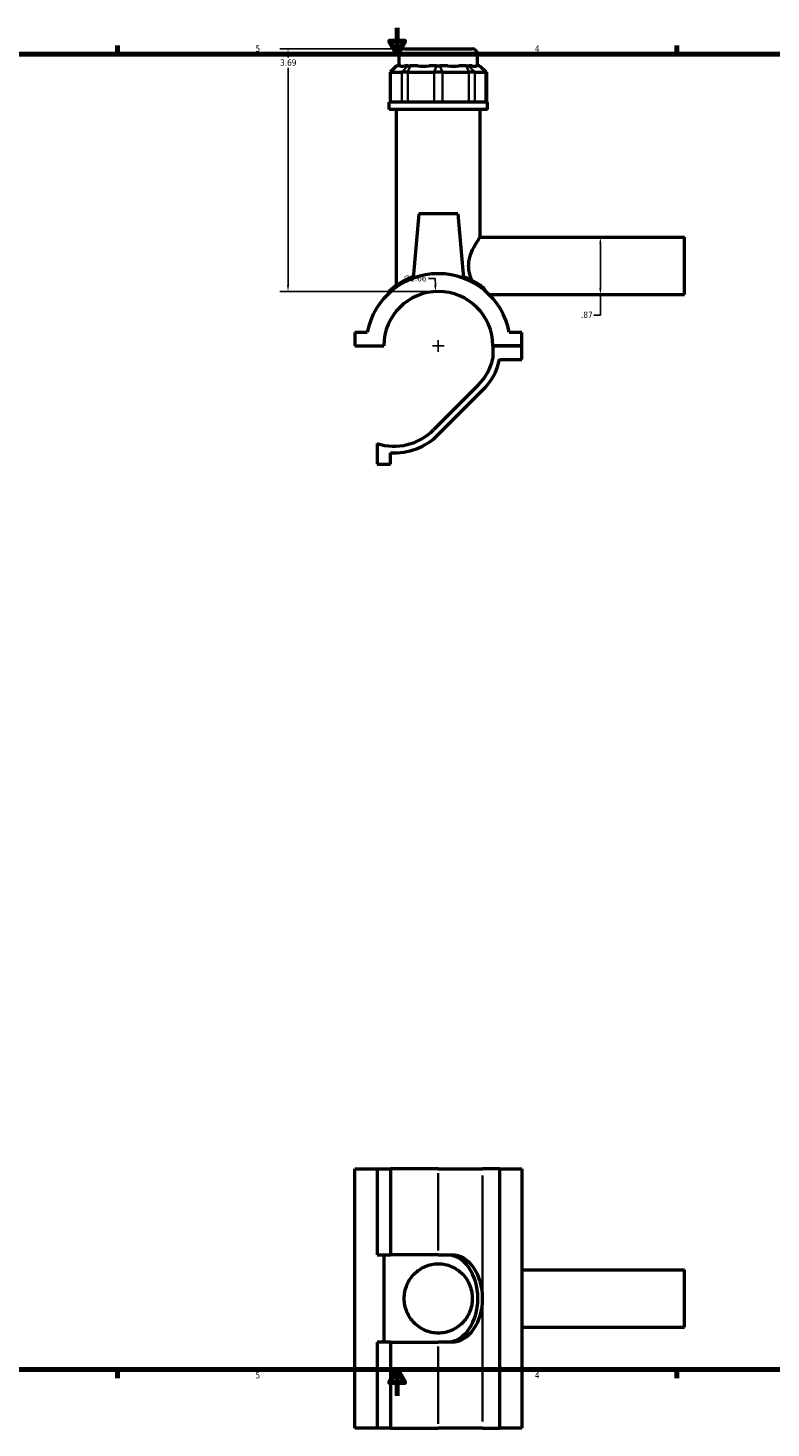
# Model space of a CAD drawing. Header units: inches. Extents: x 0.1 to 45.3, y 0.1 to 44.6.
# Tile 2 of 6: x 11.4 to 22.7, y 0.1 to 21.4. Entities that reach past the tile are written whole.
import ezdxf

# ---------------------------------------------------------------- set-up
doc = ezdxf.new("R2010")
doc.units = ezdxf.units.IN
doc.header["$MEASUREMENT"] = 0
for name, color, linetype, lineweight in [('Border (ANSI)', 7, 'Continuous', 70), ('Dimension (ANSI)', 7, 'Continuous', 25), ('Visible (ANSI)', 7, 'Continuous', 50), ('Visible Narrow (ANSI)', 7, 'Continuous', 35)]:
    doc.layers.add(name, color=color, linetype=linetype, lineweight=lineweight)
doc.styles.add('Note Text (ANSI)', font='tahoma.ttf')
doc.dimstyles.new('Default (ANSI)', dxfattribs={"dimtxt": 0.094488, "dimasz": 0.098425, "dimexe": 0.125, "dimexo": 0.0625, "dimgap": 0.031496, "dimtad": 0, "dimtih": 1, "dimtoh": 1, "dimrnd": 1e-08, "dimzin": 4, "dimdsep": 46, "dimtxsty": 'Note Text (ANSI)', "dimcen": 0.09, "dimdle": 0.393701, "dimclrd": 256, "dimclre": 256, "dimclrt": 5, "dimadec": 0, "dimazin": 1, "dimtfac": 1, "dimtofl": 0, "dimtmove": 0, "dimatfit": 3, "dimfxl": 1, "dimtolj": 1, "dimtzin": 4, "dimlwd": -1, "dimlwe": -1, "dimarcsym": 0})

# ---------------------------------------------------------------- blocks, each defined once
blk = doc.blocks.new('Borders Default Border')
at = {"layer": 'Border (ANSI)'}
for p, q in [((12.75, 21), (12.75, 21.134)), ((21.25, 21), (21.25, 21.134)), ((12.75, 1), (12.75, 0.866)), ((21.25, 1), (21.25, 0.866))]:
    blk.add_line(p, q, dxfattribs=at)
at = {"layer": 'Border (ANSI)', "flags": 128}
for points in [[(17, 21.4), (17, 21), (16.885, 21.2), (17.115, 21.2), (17, 21)], [(0.5, 1), (0.5, 21), (33.5, 21), (33.5, 1), (0.5, 1)], [(17, 0.6), (17, 1), (16.885, 0.8), (17.115, 0.8), (17, 1)]]:
    blk.add_lwpolyline(points, dxfattribs=at)
at = {"layer": 'Border (ANSI)', "color": 5, "true_color": 0x0000ff, "char_height": 0.0945, "attachment_point": 7, "style": 'Note Text (ANSI)'}
for s, insert in [('5', (14.847, 21.038)), ('4', (19.092, 21.04)), ('5', (14.847, 0.864)), ('4', (19.092, 0.866))]:
    blk.add_mtext(s, dxfattribs=dict(at, insert=insert))
blk = doc.blocks.new('*D6')
at = {"layer": 'Defpoints', "color": 0, "transparency": 16777216}
for p in [(17.584, 17.392), (17.665, 15.737)]:
    blk.add_point(p, dxfattribs=at)
at = {"layer": 'Dimension (ANSI)', "transparency": 16777216}
for p, q in [((17.476, 17.589), (17.575, 17.589)), ((17.575, 17.589), (17.58, 17.491)), ((17.625, 16.475), (17.625, 16.655)), ((17.535, 16.565), (17.715, 16.565))]:
    blk.add_line(p, q, dxfattribs=at)
blk.add_solid([(17.596, 17.492), (17.563, 17.49), (17.584, 17.392)], dxfattribs=at)
at = {"layer": 'Dimension (ANSI)', "color": 5, "transparency": 16777216, "insert": (17.1, 17.64), "char_height": 0.0945, "attachment_point": 1, "style": 'Note Text (ANSI)'}
blk.add_mtext('\\A1;∅1.66', dxfattribs=at)
blk = doc.blocks.new('*D7')
at = {"layer": 'Defpoints', "color": 0, "transparency": 16777216}
for p in [(19.876, 18.218), (19.929, 17.348), (20.088, 17.348)]:
    blk.add_point(p, dxfattribs=at)
at = {"layer": 'Dimension (ANSI)', "transparency": 16777216}
for p, q in [((20.088, 18.12), (20.088, 17.447)), ((20.088, 17.348), (20.088, 17.035)), ((20.088, 17.035), (19.989, 17.035))]:
    blk.add_line(p, q, dxfattribs=at)
for points in [[(20.071, 18.12), (20.104, 18.12), (20.088, 18.218)], [(20.071, 17.447), (20.104, 17.447), (20.088, 17.348)]]:
    blk.add_solid(points, dxfattribs=at)
at = {"layer": 'Dimension (ANSI)', "color": 5, "transparency": 16777216, "insert": (19.793, 17.085), "char_height": 0.0945, "attachment_point": 1, "style": 'Note Text (ANSI)'}
blk.add_mtext('\\A1;.87', dxfattribs=at)
blk = doc.blocks.new('*D8')
at = {"layer": 'Defpoints', "color": 0, "transparency": 16777216}
for p in [(15.341, 21.083), (17.111, 21.083), (17.625, 17.393)]:
    blk.add_point(p, dxfattribs=at)
at = {"layer": 'Dimension (ANSI)', "transparency": 16777216}
for p, q in [((17.049, 21.083), (15.216, 21.083)), ((15.341, 20.985), (15.341, 20.953)), ((15.341, 17.492), (15.341, 20.792)), ((17.562, 17.393), (15.216, 17.393))]:
    blk.add_line(p, q, dxfattribs=at)
for points in [[(15.325, 20.985), (15.358, 20.985), (15.341, 21.083)], [(15.325, 17.492), (15.358, 17.492), (15.341, 17.393)]]:
    blk.add_solid(points, dxfattribs=at)
at = {"layer": 'Dimension (ANSI)', "color": 5, "transparency": 16777216, "insert": (15.221, 20.922), "char_height": 0.0945, "attachment_point": 1, "style": 'Note Text (ANSI)'}
blk.add_mtext('\\A1;3.69', dxfattribs=at)

msp = doc.modelspace()

# ---------------------------------------------------------------- linework, layer by layer
at = {"layer": 'Visible (ANSI)'}
for p, q in [((17.111, 21.083), (18.139, 21.083)), ((17.028, 20.825), (17.028, 21.001)), ((18.222, 20.825), (18.222, 21.001)), ((16.992, 20.825), (16.893, 20.726)), ((16.905, 20.726), (16.893, 20.726)), ((16.893, 20.726), (16.893, 20.272)), ((16.905, 20.726), (17.071, 20.726)), ((16.992, 20.825), (16.997, 20.825)), ((17.045, 20.825), (16.997, 20.825)), ((17.161, 20.726), (17.071, 20.726)), ((17.163, 20.825), (17.115, 20.825)), ((17.161, 20.726), (17.561, 20.726)), ((17.163, 20.825), (17.199, 20.825)), ((17.315, 20.825), (17.199, 20.825)), ((17.6, 20.825), (17.484, 20.825)), ((17.688, 20.726), (17.561, 20.726)), ((17.6, 20.825), (17.65, 20.825)), ((17.766, 20.825), (17.65, 20.825)), ((17.688, 20.726), (18.089, 20.726)), ((18.051, 20.825), (17.935, 20.825)), ((18.051, 20.825), (18.087, 20.825)), ((18.135, 20.825), (18.087, 20.825)), ((18.179, 20.726), (18.089, 20.726)), ((18.179, 20.726), (18.344, 20.726)), ((18.253, 20.825), (18.205, 20.825)), ((18.253, 20.825), (18.258, 20.825)), ((18.258, 20.825), (18.357, 20.726)), ((18.357, 20.726), (18.344, 20.726)), ((18.357, 20.726), (18.357, 20.272)), ((18.371, 20.272), (16.879, 20.272)), ((16.879, 20.161), (16.879, 20.272)), ((18.371, 20.161), (18.371, 20.272)), ((18.371, 20.161), (16.879, 20.161)), ((16.991, 17.489), (16.991, 20.161)), ((18.259, 18.218), (18.259, 20.161)), ((17.33, 18.575), (17.244, 17.595)), ((17.92, 18.575), (17.33, 18.575)), ((17.92, 18.575), (18.006, 17.595)), ((18.259, 18.218), (21.365, 18.218)), ((21.365, 17.348), (21.365, 18.218)), ((16.879, 17.393), (16.879, 17.372)), ((18.395, 17.348), (21.365, 17.348)), ((16.546, 16.772), (16.355, 16.772)), ((16.355, 16.772), (16.355, 16.567)), ((18.895, 16.772), (18.704, 16.772)), ((18.895, 16.567), (18.895, 16.772)), ((16.355, 16.567), (16.796, 16.567)), ((18.454, 16.567), (18.895, 16.567)), ((18.895, 16.567), (18.454, 16.567)), ((18.454, 16.567), (18.454, 16.373)), ((18.895, 16.361), (18.895, 16.567)), ((18.556, 16.361), (18.895, 16.361)), ((18.226, 15.963), (17.552, 15.289)), ((17.625, 15.217), (18.299, 15.891)), ((16.694, 15.08), (16.694, 14.768)), ((16.899, 14.768), (16.899, 14.939)), ((16.694, 14.768), (16.899, 14.768)), ((16.355, 4.05), (16.694, 4.05)), ((16.355, 0.11), (16.355, 4.05)), ((16.694, 4.05), (16.694, 2.743)), ((16.694, 4.05), (16.899, 4.05)), ((16.899, 4.05), (16.899, 2.743)), ((17.625, 4.05), (16.899, 4.05)), ((17.625, 4.05), (18.299, 4.05)), ((18.556, 4.05), (18.299, 4.05)), ((18.556, 4.05), (18.556, 0.11)), ((18.556, 4.05), (18.895, 4.05)), ((18.895, 4.05), (18.895, 0.11)), ((16.694, 2.743), (16.899, 2.743)), ((16.796, 2.743), (16.796, 1.417)), ((17.625, 2.743), (16.899, 2.743)), ((17.625, 2.743), (17.83, 2.743)), ((18.895, 2.515), (21.365, 2.515)), ((21.365, 1.645), (21.365, 2.515)), ((18.895, 1.645), (21.365, 1.645)), ((16.899, 1.417), (16.694, 1.417)), ((16.694, 1.417), (16.694, 0.11)), ((16.899, 1.417), (17.625, 1.417)), ((16.899, 1.417), (16.899, 0.11)), ((17.83, 1.417), (17.625, 1.417)), ((16.694, 0.11), (16.355, 0.11)), ((16.899, 0.11), (16.694, 0.11)), ((16.899, 0.11), (17.625, 0.11)), ((18.299, 0.11), (17.625, 0.11)), ((18.299, 0.11), (18.556, 0.11)), ((18.895, 0.11), (18.556, 0.11))]:
    msp.add_line(p, q, dxfattribs=at)
for centre, radius, start, end in [((17.111, 21.001), 0.0829, 90, 180), ((18.139, 21.001), 0.0829, 0, 90), ((17.625, 16.565), 1.099, 10.8674, 169.1326), ((17.625, 16.565), 0.829, 0.1361, 179.8639), ((16.896, 17.393), 0.0166, 131.3503, 180), ((17.625, 16.565), 0.851, 315, 346.9633), ((17.625, 16.565), 0.953, 315, 347.6862), ((16.951, 15.891), 0.851, 252.4004, 315), ((16.951, 15.891), 0.953, 266.8726, 315)]:
    msp.add_arc(centre, radius, start, end, dxfattribs=at)
for centre, major_axis, ratio, start_param, end_param in [((17.625, 21.415), (-0.585, -0.585), 0.198912, 0.042463, 0.350237), ((17.625, 21.415), (0.496, 0.496), 0.668179, 3.576754, 3.884528), ((17.625, 21.415), (0.496, -0.496), 0.668179, 5.54025, 5.848024), ((17.625, 21.415), (0.585, -0.585), 0.198912, 5.932949, 6.240723), ((17.758, 2.08), (0, 0.663), 0.707107, 4.712389, 6.283185), ((17.83, 2.08), (0, 0.663), 0.707107, 4.712389, 6.283185), ((17.758, 2.08), (0, -0.663), 0.707107, 0, 1.570796), ((17.83, 2.08), (0, -0.663), 0.707107, 0, 1.570796)]:
    msp.add_ellipse(centre, major_axis=major_axis, ratio=ratio, start_param=start_param, end_param=end_param, dxfattribs=at)
for points, knots in [([(18.137, 17.561), (18.129, 17.578), (18.122, 17.596), (18.107, 17.641), (18.099, 17.669), (18.089, 17.726), (18.086, 17.755), (18.086, 17.812), (18.089, 17.841), (18.099, 17.898), (18.107, 17.926), (18.134, 18.006), (18.158, 18.053), (18.2, 18.128), (18.221, 18.162), (18.243, 18.195), (18.249, 18.204), (18.257, 18.216), (18.259, 18.218), (18.259, 18.218)], [-4.068644, -4.068644, -4.068644, -4.068644, -3.917606, -3.917606, -3.698714, -3.698714, -3.479822, -3.479822, -3.26093, -3.26093, -3.042039, -3.042039, -2.604255, -2.604255, -2.172083, -2.172083, -1.955997, -1.955997, -1.739911, -1.739911, -1.739911, -1.739911]), ([(17.246, 17.619), (17.209, 17.606), (17.173, 17.591), (17.068, 17.54), (17.008, 17.502), (16.941, 17.452), (16.922, 17.437), (16.894, 17.414), (16.886, 17.407), (16.885, 17.406), (16.885, 17.406), (16.885, 17.406)], [9.918454, 9.918454, 9.918454, 9.918454, 10.256562, 10.256562, 11.01676, 11.01676, 11.425852, 11.425852, 11.85769, 11.85769, 11.891236, 11.891236, 11.891236, 11.891236]), ([(18.307, 17.454), (18.298, 17.461), (18.288, 17.468), (18.236, 17.505), (18.182, 17.539), (18.083, 17.588), (18.045, 17.604), (18.004, 17.619)], [6.689217, 6.689217, 6.689217, 6.689217, 6.869182, 6.869182, 7.545812, 7.545812, 7.918387, 7.918387, 7.918387, 7.918387]), ([(18.327, 17.429), (18.322, 17.438), (18.316, 17.445), (18.309, 17.452), (18.308, 17.453), (18.307, 17.454)], [-0.0982314, -0.0982314, -0.0982314, -0.0982314, -0.01200862, -0.01200862, 0, 0, 0, 0]), ([(17.103, 2.08), (17.103, 2.114), (17.106, 2.149), (17.12, 2.217), (17.13, 2.251), (17.171, 2.347), (17.21, 2.404), (17.301, 2.495), (17.358, 2.535), (17.454, 2.575), (17.488, 2.585), (17.556, 2.599), (17.591, 2.602), (17.659, 2.602), (17.693, 2.599), (17.762, 2.585), (17.795, 2.575), (17.892, 2.535), (17.949, 2.495), (18.04, 2.404), (18.079, 2.347), (18.12, 2.251), (18.13, 2.217), (18.144, 2.149), (18.147, 2.114), (18.147, 2.046), (18.144, 2.011), (18.13, 1.943), (18.12, 1.91), (18.079, 1.814), (18.04, 1.757), (17.949, 1.666), (17.892, 1.626), (17.795, 1.586), (17.762, 1.575), (17.693, 1.562), (17.659, 1.558), (17.591, 1.558), (17.556, 1.562), (17.488, 1.575), (17.454, 1.586), (17.358, 1.626), (17.301, 1.666), (17.21, 1.757), (17.171, 1.814), (17.13, 1.91), (17.12, 1.943), (17.106, 2.011), (17.103, 2.046), (17.103, 2.08)], [0, 0, 0, 0, 0.259789, 0.259789, 0.519579, 0.519579, 1.039158, 1.039158, 1.554462, 1.554462, 1.812115, 1.812115, 2.069767, 2.069767, 2.327419, 2.327419, 2.585072, 2.585072, 3.100377, 3.100377, 3.619955, 3.619955, 3.879745, 3.879745, 4.139534, 4.139534, 4.399324, 4.399324, 4.659113, 4.659113, 5.178692, 5.178692, 5.693997, 5.693997, 5.951649, 5.951649, 6.209301, 6.209301, 6.466954, 6.466954, 6.724606, 6.724606, 7.239911, 7.239911, 7.759489, 7.759489, 8.019279, 8.019279, 8.279068, 8.279068, 8.279068, 8.279068])]:
    msp.add_open_spline(points, degree=3, knots=knots, dxfattribs=at)
msp.add_open_spline([(18.344, 17.395), (18.339, 17.405), (18.333, 17.417), (18.327, 17.429)], degree=3, dxfattribs=at)
at = {"layer": 'Visible Narrow (ANSI)'}
for p, q in [((18.214, 21.001), (17.036, 21.001)), ((16.905, 20.294), (16.905, 20.703)), ((16.993, 20.82), (16.91, 20.731)), ((17.071, 20.703), (17.071, 20.294)), ((17.158, 20.82), (17.076, 20.731)), ((17.161, 20.294), (17.161, 20.703)), ((17.197, 20.82), (17.163, 20.731)), ((17.561, 20.703), (17.561, 20.294)), ((17.598, 20.82), (17.563, 20.731)), ((17.652, 20.82), (17.686, 20.731)), ((17.688, 20.294), (17.688, 20.703)), ((18.053, 20.82), (18.087, 20.731)), ((18.089, 20.703), (18.089, 20.294)), ((18.091, 20.82), (18.174, 20.731)), ((18.179, 20.294), (18.179, 20.703)), ((18.257, 20.82), (18.34, 20.731)), ((18.344, 20.703), (18.344, 20.294)), ((17.625, 3.985), (17.625, 2.809)), ((18.299, 3.952), (18.299, 2.179)), ((18.299, 1.982), (18.299, 0.209)), ((17.625, 1.352), (17.625, 0.176))]:
    msp.add_line(p, q, dxfattribs=at)
for points, knots in [([(16.879, 17.393), (16.879, 17.393), (16.879, 17.393), (16.88, 17.394), (16.888, 17.401), (16.916, 17.424), (16.935, 17.439), (17.004, 17.488), (17.064, 17.526), (17.171, 17.576), (17.206, 17.591), (17.245, 17.604)], [-11.891236, -11.891236, -11.891236, -11.891236, -11.85769, -11.85769, -11.425852, -11.425852, -11.01676, -11.01676, -10.256562, -10.256562, -9.913792, -9.913792, -9.913792, -9.913792]), ([(18.005, 17.604), (18.047, 17.589), (18.086, 17.573), (18.187, 17.525), (18.24, 17.491), (18.299, 17.45), (18.314, 17.439), (18.327, 17.429)], [-7.923049, -7.923049, -7.923049, -7.923049, -7.545812, -7.545812, -6.869182, -6.869182, -6.586771, -6.586771, -6.586771, -6.586771])]:
    msp.add_open_spline(points, degree=3, knots=knots, dxfattribs=at)

# ---------------------------------------------------------------- block references
msp.add_blockref('Borders Default Border', (0, 0))

# ---------------------------------------------------------------- dimensions: what is measured, and where the dimension line sits
at = {"layer": 'Dimension (ANSI)'}
for base, p1, p2, angle, override, picture, middle in [((15.341, 21.083), (17.625, 17.393), (17.111, 21.083), 90, {"dimgap": 0.031496, "dimdec": 2, "dimtol": 0, "dimlim": 0, "dimtp": 0, "dimtm": 0, "dimtdec": 2, "dimatfit": 1}, '*D8', (15.341, 20.873)), ((20.088, 17.348), (19.876, 18.218), (19.929, 17.348), 270, {"dimgap": 0.031496, "dimdec": 2, "dimse1": 1, "dimse2": 1, "dimtol": 0, "dimlim": 0, "dimtp": 0, "dimtm": 0, "dimtdec": 2, "dimatfit": 2}, '*D7', (19.876, 17.035))]:
    dim = msp.add_linear_dim(base=base, p1=p1, p2=p2, angle=angle, dimstyle='Default (ANSI)', override=override, dxfattribs=at)
    dim.commit()
    dim.dimension.update_dxf_attribs({"geometry": picture, "text_midpoint": middle, "dimtype": 160})
dim = msp.add_diameter_dim_2p(p1=(17.665, 15.737), p2=(17.584, 17.392), dimstyle='Default (ANSI)', override={"dimgap": 0.031496, "dimdec": 2, "dimlfac": 1, "dimtol": 0, "dimlim": 0, "dimtp": 0, "dimtm": 0, "dimtdec": 2}, dxfattribs=at)
dim.commit()
dim.dimension.update_dxf_attribs({"geometry": '*D6', "text_midpoint": (17.272, 17.589)})

doc.saveas('drawing.dxf')
